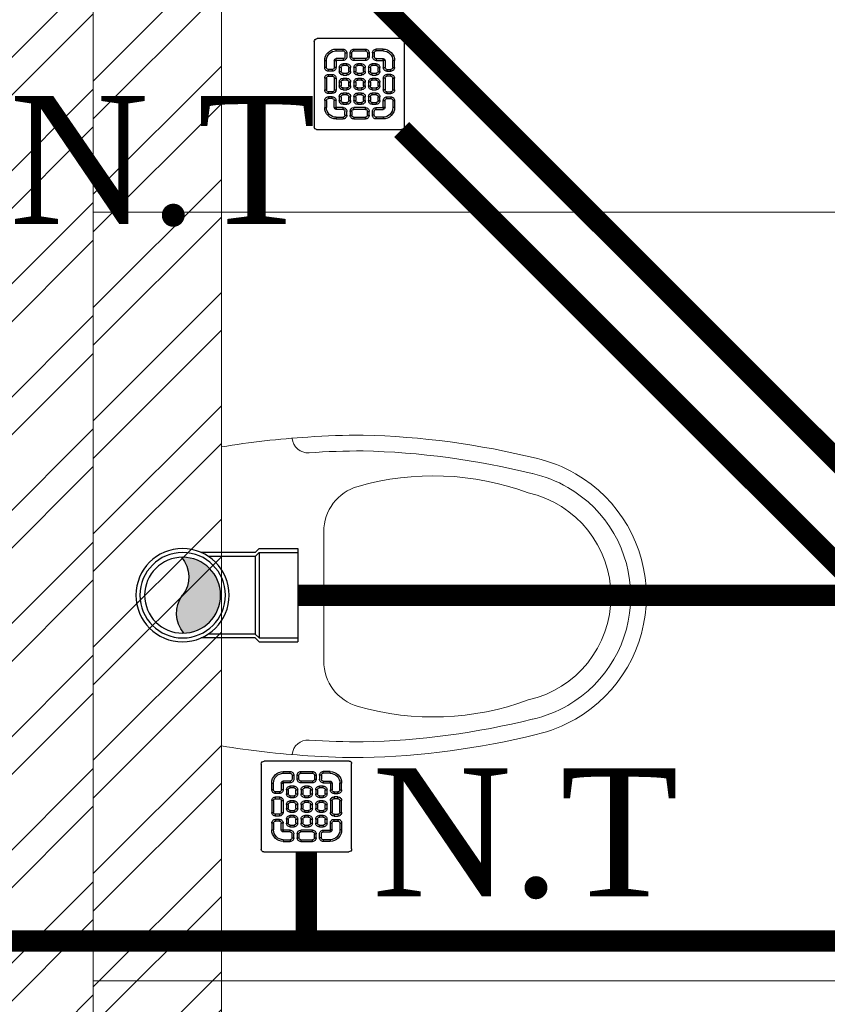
# Model space of a CAD drawing. Header units: inches. Extents: x 105152 to 158499, y 12149 to 30915.
# Tile 55 of 256: x 123990 to 124028, y 21412 to 21459. Entities that reach past the tile are written whole.
import ezdxf

# ---------------------------------------------------------------- set-up
doc = ezdxf.new("R2010")
doc.units = ezdxf.units.IN
doc.header["$MEASUREMENT"] = 0
for name, color, linetype, lineweight in [('AR - PLAN', 251, 'Continuous', 5), ('DRAINAGE ', 7, 'Continuous', 9), ('PD_BRICK WALL_115', 134, 'Continuous', 30), ('PD_FIXTURE', 21, 'Continuous', 25), ('PD_HATCH', 45, 'Continuous', 9), ('PP- 75DIA Soil Waste Sewer pipe', 90, 'Continuous', 9), ('PP-Soil Pipe', 1, 'Continuous', 25), ('PP-SWP', 1, 'Continuous', 25), ('PP-TEXT', 7, 'Continuous', 40), ('PP-WWP', 3, 'Continuous', 25)]:
    doc.layers.add(name, color=color, linetype=linetype, lineweight=lineweight)
doc.styles.add('Arial', font='GOTHIC.TTF')

# ---------------------------------------------------------------- blocks, each defined once
blk = doc.blocks.new('A$C24556D30')
at = {"color": 251, "lineweight": 5}
for p, q in [((170.0000553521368, 400.0000540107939), (170.0000553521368, 20.00005401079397)), ((300.0000553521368, 210.000054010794), (300.0000553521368, 292.2294342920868)), ((300.0000553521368, 210.000054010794), (300.0000553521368, 127.7706737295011))]:
    blk.add_line(p, q, dxfattribs=at)
for points in [[(569.74867281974, 385.5564478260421, 0.0549045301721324), (350.0000553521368, 415.000054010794, 0.0549045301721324)], [(279.8877858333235, 412.5391608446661, 0.027530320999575), (170.0000553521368, 400.0000540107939, 0.027530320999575)], [(564.9384326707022, 366.1435245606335, 0.0549045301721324), (349.5301892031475, 395.0055741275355, 0.0549045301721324)], [(300.0000553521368, 210.000054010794), (300.0000553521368, 290.000054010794, 0.7043924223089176)], [(300.0000553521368, 210.000054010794), (300.0000553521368, 130.0000540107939, -0.7043924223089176)], [(564.9384326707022, 53.85658346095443, -0.0549045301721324), (349.5301892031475, 24.99453389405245, -0.0549045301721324)], [(569.74867281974, 34.44366019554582, -0.0549045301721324), (350.0000553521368, 5.000054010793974, -0.0549045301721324)], [(170.0000553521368, 20.00005401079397, 0.0275303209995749), (279.8877858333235, 7.460947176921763, 0.0275303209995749)]]:
    blk.add_lwpolyline(points, format="xyb", dxfattribs=at)
for centre, radius, start, end in [((350.0000553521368, -584.9999459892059), 1000, 90, 94.02043563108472), ((279.9358992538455, 412.5424842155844), 20, 184.5904764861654, 273.8822723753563), ((350.0000553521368, -584.9999459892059), 980, 90, 94.02043563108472), ((530.0000553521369, 210.000054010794), 180, 59.99999999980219, 77.24246783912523), ((439.0485481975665, 15.1852102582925), 348.1009654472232, 69.7009941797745, 105.9249351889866), ((530.0000553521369, 210.000054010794), 160, 59.99999999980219, 77.24246783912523), ((530.0000553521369, 210.000054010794), 180, 0, 59.99999999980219), ((360.0000553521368, 292.2294342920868), 60, 105.9249351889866, 180), ((530.0000553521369, 210.000054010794), 135, 0, 77.24246783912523), ((530.0000553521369, 210.000054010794), 160, 0, 59.99999999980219), ((530.0000553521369, 210.000054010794), 135, 282.7575321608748, 0), ((530.0000553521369, 210.000054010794), 160, 300.0000000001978, 0), ((530.0000553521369, 210.000054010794), 180, 300.0000000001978, 0), ((360.0000553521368, 127.7706737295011), 60, 180, 254.0750648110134), ((439.0485481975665, 404.8148977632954), 348.1009654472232, 254.0750648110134, 290.2990058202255), ((530.0000553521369, 210.000054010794), 160, 282.7575321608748, 300.0000000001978), ((530.0000553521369, 210.000054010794), 180, 282.7575321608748, 300.0000000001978), ((279.9358992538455, 7.457623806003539), 20, 86.1177276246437, 175.4095235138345), ((350.0000553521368, 1005.000054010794), 980, 265.9795643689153, 270), ((350.0000553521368, 1005.000054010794), 1000, 265.9795643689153, 270)]:
    blk.add_arc(centre, radius, start, end, dxfattribs=at)
blk = doc.blocks.new('FIRST FLOOR PLAN 0')
at = {"layer": 'PD_HATCH', "lineweight": 5}
h = blk.add_hatch(dxfattribs=at)
h.set_pattern_fill('ANSI32', color=251, scale=10)
h.set_pattern_definition([(45, (-550.7705653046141, -242.3817885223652), (-2.651650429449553, 2.651650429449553), []), (45, (-549.0027983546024, -242.3817885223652), (-2.651650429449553, 2.651650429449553), [])])
h.paths.add_polyline_path([(-539.9997091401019, -240.2998080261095), (-583.2497091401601, -240.2998080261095), (-583.2497091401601, -244.7998080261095), (-539.9997091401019, -244.7998080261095)])
h.paths.add_polyline_path([(-625.2497091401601, -240.2998080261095), (-668.4997091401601, -240.2998080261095), (-668.4997091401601, -244.7998080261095), (-625.2497091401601, -244.7998080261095)], flags=17)
h.paths.add_polyline_path([(-539.9997091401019, -323.4998080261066), (-539.9997091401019, -327.9998080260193), (-377.9997091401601, -327.9998080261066), (-377.9997091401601, -323.4998080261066), (-530.9997091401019, -323.4998080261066), (-530.9997091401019, -233.9998080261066), (-470.9997091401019, -233.9998080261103), (-470.9997091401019, -257.9998080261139), (-466.4997091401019, -257.9998080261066), (-466.4997091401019, -233.9998080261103), (-386.9997091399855, -233.9998080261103), (-386.9997091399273, -261.9998080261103), (-382.4997091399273, -261.9998080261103), (-382.4997091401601, -102.9998080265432), (-377.9997091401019, -102.9998080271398), (-377.9997091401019, -98.49980802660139), (-386.9997091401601, -98.49980802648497), (-386.9997091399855, -224.9998080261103), (-530.9997091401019, -224.9998080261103), (-530.9997091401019, -8.9998324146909), (-539.9997091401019, -8.9998324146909)])
h.paths.add_polyline_path([(-595.4997039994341, -332.9374820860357), (-590.9997039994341, -332.9374820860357), (-590.9997039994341, -327.9998080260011), (-581.9997091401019, -327.9998080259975), (-581.9997091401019, -323.4998080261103), (-668.4997091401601, -323.4998080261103), (-668.4997091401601, -167.9998080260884), (-745.4997091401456, -167.9998080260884), (-745.4997091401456, -172.4998080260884), (-672.9997091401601, -172.4998080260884), (-672.9997091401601, -323.4998080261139), (-728.9997091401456, -323.4998080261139), (-728.9997091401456, -327.9998080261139), (-595.4997039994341, -327.9998080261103)])
h = blk.add_hatch(dxfattribs=at)
h.set_pattern_fill('ANSI32', color=251, scale=10)
h.set_pattern_definition([(45, (26013.46920260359, 17879.3870099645), (-2.651650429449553, 2.651650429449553), []), (45, (26015.2369695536, 17879.3870099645), (-2.651650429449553, 2.651650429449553), [])])
h.paths.add_polyline_path([(-524.9997091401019, -8.999808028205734), (-530.9997091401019, -8.999808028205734), (-530.9997091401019, -44.99980802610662), (-524.9997091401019, -44.99980802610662)])
h.paths.add_polyline_path([(-524.9997091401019, -44.99980802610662), (-530.9997091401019, -44.99980802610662), (-530.9997091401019, -80.99980802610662), (-524.9997091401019, -80.99980802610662)])
h.paths.add_polyline_path([(-530.9997091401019, -80.99980802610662), (-530.9997091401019, -116.9998080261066), (-524.9997091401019, -116.9998080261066), (-524.9997091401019, -80.99980802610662)])
h.paths.add_polyline_path([(-524.9997091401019, -116.9998080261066), (-530.9997091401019, -116.9998080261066), (-530.9997091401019, -152.9998080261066), (-524.9997091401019, -152.9998080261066)])
h.paths.add_polyline_path([(-524.9997091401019, -152.9998080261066), (-530.9997091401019, -152.9998080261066), (-530.9997091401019, -188.9998080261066), (-524.9997091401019, -188.9998080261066)])
h.paths.add_polyline_path([(-524.9997091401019, -188.9998080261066), (-530.9997091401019, -188.9998080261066), (-530.9997091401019, -224.9998080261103), (-524.9997091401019, -224.9998080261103)])
h.paths.add_polyline_path([(-245.9997091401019, -8.99980802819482), (-254.9997091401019, -8.99980802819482), (-254.9997091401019, -98.49980802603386), (-259.4997091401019, -98.49980802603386), (-259.4997091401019, -102.9998080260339), (-254.9997091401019, -102.9998080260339), (-254.9997091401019, -112.9998080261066), (-245.9997091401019, -112.999808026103)])
h.paths.add_polyline_path([(-326.9997091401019, -8.999808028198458), (-331.4997091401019, -8.999808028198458), (-331.4997091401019, -98.49980802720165), (-335.9997091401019, -98.49980802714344), (-335.9997091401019, -102.9998080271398), (-301.4997091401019, -102.9998080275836), (-301.4997091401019, -98.49980802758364), (-326.9997091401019, -98.49980802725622)])
h.paths.add_polyline_path([(-331.4997091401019, -26.99980802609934), (-334.4997091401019, -26.99980802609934), (-334.4997091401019, -31.49980802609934), (-331.4997091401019, -31.49980802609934)], flags=17)
h.paths.add_polyline_path([(-358.4997091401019, -26.99980802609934), (-361.4997091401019, -26.99980802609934), (-361.4997091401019, -17.99980802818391), (-365.9997091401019, -17.99980802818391), (-365.9997091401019, -26.99980802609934), (-376.4997091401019, -26.99980802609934), (-376.4997091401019, -31.49980802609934), (-358.4997091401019, -31.49980802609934)])
h.paths.add_polyline_path([(-412.4997091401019, -8.999808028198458), (-416.9997091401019, -8.999808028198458), (-416.9997091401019, -24.99980802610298), (-416.9997091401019, -31.49980802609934), (-412.4997091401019, -31.49980802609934), (-412.4997091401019, -26.99980802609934)])
h.paths.add_polyline_path([(-121.4997091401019, -8.99980802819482), (-125.9997091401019, -8.99980802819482), (-125.9997091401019, -26.99980802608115), (-121.4997091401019, -26.99980802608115)])
at = {"layer": 'PD_BRICK WALL_115', "color": 251, "lineweight": 5}
blk.add_line((-524.9997091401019, -224.9998080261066), (-524.9997091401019, -8.999808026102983), dxfattribs=at)
blk.add_lwpolyline([(-377.9997091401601, -323.4998080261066), (-530.9997091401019, -323.4998080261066), (-530.9997091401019, -233.9998080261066), (-470.9997091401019, -233.9998080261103), (-470.9997091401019, -257.9998080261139), (-466.4997091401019, -257.9998080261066), (-466.4997091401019, -233.9998080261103), (-386.9997091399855, -233.9998080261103), (-386.9997091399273, -261.9998080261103), (-382.4997091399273, -261.9998080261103), (-382.4997091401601, -102.9998080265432), (-377.9997091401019, -102.9998080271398), (-377.9997091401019, -98.49980802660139), (-386.9997091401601, -98.49980802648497), (-386.9997091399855, -224.9998080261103), (-530.9997091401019, -224.9998080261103), (-530.9997091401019, -8.9998324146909), (-539.9997091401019, -8.9998324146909), (-539.9997091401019, -323.4998080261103), (-539.9997091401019, -323.4998080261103)], dxfattribs=at)
at = {"layer": 'PD_FIXTURE', "color": 251, "lineweight": 5, "ltscale": 12}
for p, q in [((-470.9997091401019, -152.9998080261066), (-530.9997091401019, -152.9998080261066)), ((-470.9997091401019, -188.9998080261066), (-530.9997091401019, -188.9998080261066))]:
    blk.add_line(p, q, dxfattribs=at)
at = {"layer": 'PD_FIXTURE', "color": 251, "ltscale": 12, "xscale": -0.03684210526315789, "yscale": 0.03684210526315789, "zscale": 0.03684210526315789, "rotation": 180}
blk.add_blockref('A$C24556D30', (-531.2628690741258, -163.2629639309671), dxfattribs=at)
blk = doc.blocks.new('PP-WC CONNECTOR BEND')
at = {"lineweight": 30}
h = blk.add_hatch(color=256, dxfattribs=at)
edge = h.paths.add_edge_path()
edge.add_ellipse((-79.84568734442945, 16.06918967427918), major_axis=(19.39290396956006, 18.32186724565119), ratio=1, start_angle=96.33861705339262, end_angle=173.6613829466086, ccw=False)
edge.add_ellipse((-101.1428493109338, 0.0003864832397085), major_axis=(22.89194586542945, -24.23013451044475), ratio=0.9999999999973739, start_angle=-45.00000000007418, end_angle=134.9999999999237, ccw=False)
edge.add_ellipse((-122.4400112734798, -16.0684167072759), major_axis=(18.3218672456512, -19.39290396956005), ratio=1, start_angle=6.33861705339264, end_angle=83.66138294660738)
at = {"linetype": 'Continuous'}
for p, q in [((-37.50000000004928, 37.49999999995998), (-84.90057435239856, 37.49999999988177)), ((-34.09090909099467, 40.90909090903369), (-37.50000000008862, 37.49999999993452)), ((-34.09090909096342, 40.90909090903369), (-5.70708e-11, 40.90909090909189)), ((5.72413e-11, -40.90909090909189), (-5.70708e-11, 40.90909090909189)), ((-37.49999999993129, -37.50000000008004), (-84.90057435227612, -37.50000000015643)), ((-34.09090909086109, -40.90909090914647), (-37.4999999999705, -37.50000000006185)), ((-34.09090909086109, -40.90909090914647), (5.72413e-11, -40.90909090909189))]:
    blk.add_line(p, q, dxfattribs=at)
at = {"linetype": 'Continuous', "ltscale": 0.005}
for p, q in [((-34.09090909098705, 37.49999999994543), (-37.50000000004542, 34.09090909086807)), ((-34.09090909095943, 37.49999999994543), (-6.89511e-11, 37.5)), ((-34.09090909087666, -37.50000000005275), (-34.09090909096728, 37.49999999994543)), ((-37.50000000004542, 34.09090909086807), (-78.63664915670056, 34.09090909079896)), ((-37.49999999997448, -34.09090909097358), (-37.50000000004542, 34.09090909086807)), ((-37.49999999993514, -34.09090909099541), (-78.63664915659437, -34.09090909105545)), ((-34.09090909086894, -37.50000000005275), (-37.49999999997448, -34.09090909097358)), ((-34.09090909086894, -37.50000000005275), (4.14389e-11, -37.5))]:
    blk.add_line(p, q, dxfattribs=at)
at = {"linetype": 'Continuous'}
blk.add_circle((-101.2499999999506, -1.69166e-10), 40.90909090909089, dxfattribs=at)
at = {"lineweight": 30}
for radius in [37.50049768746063, 33.33377572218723]:
    blk.add_circle((-101.1428493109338, 0.0003864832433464), radius, dxfattribs=at)
for centre, start, end in [((-79.84568734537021, 16.06918967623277), 139.7119494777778, 217.0347153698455), ((-122.4400112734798, -16.0684167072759), 319.7119494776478, 37.03471536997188)]:
    blk.add_arc(centre, 26.67912186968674, start, end, dxfattribs=at)
blk = doc.blocks.new('PP-GRATING')
at = {"linetype": 'Continuous'}
for p, q in [((-53.13747282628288, -49.44342391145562), (-53.13747282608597, 49.44342391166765)), ((-49.72758152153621, 52.85331521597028), (49.72758152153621, 52.85331521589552)), ((52.56915760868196, 50.01173912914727), (52.5691576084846, -48.87510869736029)), ((-27.56328804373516, 40.69137005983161), (-27.56328804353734, 38.6454352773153)), ((-19.60687500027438, 40.69137005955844), (-27.56328705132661, 40.69137005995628)), ((-19.60687500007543, 38.6454352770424), (-27.56328705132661, 38.6454352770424)), ((-19.60687500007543, 38.6454352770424), (-19.60687500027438, 40.69137005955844)), ((-17.3336141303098, 31.82565266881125), (-17.33361413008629, 36.37217436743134)), ((-15.28767934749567, 36.37217433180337), (-17.3336141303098, 36.37217433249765)), ((-15.2876793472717, 31.82565266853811), (-15.28767934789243, 36.37217436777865)), ((-11.42313586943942, 36.37217242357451), (-11.42313586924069, 31.8256507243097)), ((-9.377201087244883, 36.37217242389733), (-11.42313586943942, 36.37217242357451)), ((-9.377201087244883, 36.37217242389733), (-9.377201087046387, 31.82565072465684)), ((-7.103939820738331, 38.64543329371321), (-7.103939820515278, 40.69136807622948)), ((-7.103940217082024, 40.6913679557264), (6.535625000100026, 40.6913679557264)), ((-7.103940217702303, 38.64543317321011), (6.535625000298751, 38.64543317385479)), ((6.535625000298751, 40.6913680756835), (6.535625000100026, 38.64543329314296)), ((8.808885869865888, 31.82565068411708), (8.808885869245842, 36.37217230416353)), ((10.85482065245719, 36.37217219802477), (8.808885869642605, 36.37217219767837)), ((10.85482065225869, 31.82565068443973), (10.85482065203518, 36.37217230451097)), ((14.71936413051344, 31.82565266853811), (14.71936413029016, 36.37217436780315)), ((14.71936413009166, 36.3721743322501), (16.76529891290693, 36.37217433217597)), ((16.76529891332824, 31.82565266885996), (16.76529891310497, 36.37217436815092)), ((19.03855978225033, 40.69137005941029), (26.99497183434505, 40.69137005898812)), ((19.03855978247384, 38.64543527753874), (19.03855978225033, 40.69137005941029)), ((19.03855978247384, 38.64543527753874), (26.99497183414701, 38.64543527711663)), ((26.99497282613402, 40.69137005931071), (26.99497282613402, 38.64543527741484)), ((-38.92959239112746, 27.27913092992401), (-40.9755271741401, 27.27913092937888)), ((-40.9755271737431, 27.27913152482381), (-40.9755271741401, 19.32271800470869)), ((-38.92959239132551, 27.2791315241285), (-38.92959239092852, 19.32271800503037)), ((-29.83654891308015, 19.32271788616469), (-29.83654891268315, 27.27913104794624)), ((-27.79061413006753, 27.27913104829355), (-29.83654891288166, 27.27913092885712)), ((-27.79061413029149, 19.32271788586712), (-27.79061413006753, 27.27913104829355)), ((-27.56328804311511, 29.55239179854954), (-27.56328804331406, 27.5064570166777)), ((-27.56328804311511, 29.55239179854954), (-19.60687539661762, 29.55239179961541)), ((-27.56328804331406, 27.5064570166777), (-19.60687539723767, 27.50645701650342)), ((-19.60687539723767, 27.50645701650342), (-19.60687539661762, 29.55239179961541)), ((-19.60687500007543, 23.64191361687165), (-15.06035345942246, 23.64191361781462)), ((-19.60687499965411, 21.59597883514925), (-19.60687500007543, 23.64191361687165)), ((-17.3336141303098, 31.82565266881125), (-15.2876793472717, 31.82565266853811)), ((-15.06035345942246, 23.64191361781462), (-15.06035345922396, 21.59597883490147)), ((-11.42313586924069, 31.82565076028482), (-9.377201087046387, 31.82565072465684)), ((-7.103940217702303, 29.55238981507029), (6.535625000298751, 29.55238981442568)), ((-7.103940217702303, 29.55238981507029), (-7.103940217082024, 27.50645503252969)), ((-7.103940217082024, 27.50645503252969), (6.535625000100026, 27.50645503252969)), ((-2.557418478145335, 23.64191353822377), (1.98910306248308, 23.64191353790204)), ((-2.55741847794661, 21.59597875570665), (-2.557418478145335, 23.64191353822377)), ((1.98910306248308, 23.64191353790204), (1.989103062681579, 21.59597875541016)), ((6.535625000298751, 29.55238981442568), (6.535625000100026, 27.50645503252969)), ((8.808885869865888, 31.82565068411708), (10.85482065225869, 31.82565068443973)), ((14.49203804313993, 23.64191353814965), (19.03855958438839, 23.64191353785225)), ((14.49203804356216, 21.59597875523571), (14.49203804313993, 23.64191353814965)), ((16.76529891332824, 31.82565266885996), (14.71936413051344, 31.82565266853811)), ((26.99497282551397, 29.55239179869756), (19.03856017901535, 29.55239179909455)), ((19.03856017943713, 27.50645701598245), (19.03856017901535, 29.55239179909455)), ((26.99497282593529, 27.50645701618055), (19.03856017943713, 27.50645701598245)), ((19.03855958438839, 23.64191353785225), (19.03855958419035, 21.59597875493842)), ((26.99497282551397, 29.55239179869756), (26.99497282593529, 27.50645701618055)), ((27.22229891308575, 19.32271788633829), (27.22229891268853, 27.27913104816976)), ((27.22229891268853, 27.27913104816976), (29.26823369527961, 27.27913092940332)), ((29.26823369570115, 19.32271788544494), (29.2682336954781, 27.27913104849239)), ((38.36127717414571, 27.2791315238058), (38.36127717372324, 19.3227180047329)), ((38.36127717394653, 27.27913092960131), (40.40721195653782, 27.27913092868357)), ((40.40721195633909, 27.2791315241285), (40.40721195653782, 19.32271800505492)), ((-38.92959239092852, 19.32271800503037), (-40.97552717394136, 19.32271811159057)), ((-36.65633152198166, 17.04945701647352), (-32.10981017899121, 17.0494570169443)), ((-36.65633152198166, 17.04945701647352), (-36.65633152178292, 15.00352223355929)), ((-36.65633152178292, 15.00352223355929), (-32.10981017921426, 15.00352223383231)), ((-29.83654891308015, 19.32271788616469), (-27.79061413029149, 19.32271788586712)), ((-23.92607065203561, 14.77619622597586), (-23.92607065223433, 19.32271792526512)), ((-21.88013586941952, 19.32271792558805), (-23.92607065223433, 19.32271792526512)), ((-21.88013586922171, 14.77619622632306), (-23.92607065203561, 14.77619622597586)), ((-21.88013586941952, 14.77619626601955), (-21.88013586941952, 19.32271788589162)), ((-19.60687480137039, 21.59597875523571), (-15.0603532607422, 21.59597875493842)), ((-15.06035365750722, 12.50293527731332), (-19.60687499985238, 12.50293527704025)), ((-19.60687460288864, 12.50293535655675), (-19.60687460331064, 10.45700057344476)), ((-15.06035326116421, 12.50293535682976), (-15.0603532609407, 10.45700057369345)), ((-12.78709239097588, 19.32271784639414), (-12.78709239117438, 14.77619614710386)), ((-10.74115760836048, 19.32271796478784), (-12.78709239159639, 19.32271796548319)), ((-12.78709239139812, 14.7761963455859), (-10.74115760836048, 14.77619634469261)), ((-10.74115760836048, 19.32271796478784), (-10.74115760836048, 14.77619634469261)), ((-6.876614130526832, 14.7761961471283), (-6.876614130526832, 19.32271784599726)), ((-4.830679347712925, 19.3227178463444), (-6.876614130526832, 19.32271784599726)), ((-4.830679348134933, 14.77619614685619), (-6.876614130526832, 14.7761961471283)), ((-4.830679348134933, 14.77619614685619), (-4.830679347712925, 19.3227178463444)), ((-2.55741847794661, 21.59597875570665), (1.989103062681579, 21.59597875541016)), ((1.98910326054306, 12.50293527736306), (-2.557418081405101, 12.50293527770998)), ((-2.557418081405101, 12.50293527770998), (-2.557418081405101, 10.45700049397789)), ((1.98910326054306, 12.50293527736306), (1.989103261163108, 10.45700049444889)), ((4.262364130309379, 19.32271788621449), (4.262364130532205, 14.77619626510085)), ((6.308298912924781, 19.32271788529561), (4.262364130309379, 19.32271788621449)), ((4.262364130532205, 14.77619626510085), (6.308298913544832, 14.77619626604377)), ((6.308298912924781, 19.32271788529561), (6.308298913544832, 14.77619626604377)), ((10.17284239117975, 14.77619614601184), (10.1728423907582, 19.32271784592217)), ((12.21877717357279, 19.32271784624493), (10.1728423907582, 19.32271784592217)), ((12.21877717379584, 14.77619614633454), (10.17284239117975, 14.77619614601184)), ((12.21877717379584, 14.77619614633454), (12.21877717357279, 19.32271784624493)), ((14.49203804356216, 21.59597875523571), (19.03855958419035, 21.59597875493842)), ((19.03855978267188, 12.50293527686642), (14.49203844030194, 12.50293527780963)), ((14.49203844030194, 12.50293527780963), (14.49203843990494, 10.45700049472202)), ((19.03855978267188, 12.50293527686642), (19.03855978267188, 10.45700049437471)), ((21.31182065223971, 19.32271788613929), (21.31182065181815, 14.77619626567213)), ((23.35775543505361, 19.32271788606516), (21.31182065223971, 19.32271788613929)), ((21.31182065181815, 14.77619626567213), (23.35775543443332, 14.776196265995)), ((23.35775543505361, 19.32271788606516), (23.35775543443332, 14.776196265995)), ((29.26823369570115, 19.32271788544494), (27.22229891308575, 19.32271788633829)), ((36.08801630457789, 17.04945701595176), (31.54149496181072, 17.04945701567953)), ((36.08801630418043, 15.00352223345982), (31.54149496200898, 15.00352223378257)), ((36.08801630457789, 17.04945701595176), (36.08801630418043, 15.00352223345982)), ((38.36127717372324, 19.3227180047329), (40.40721195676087, 19.32271811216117)), ((-40.97552717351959, 6.819783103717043), (-40.97552717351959, -6.819781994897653)), ((-38.92959239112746, 6.819783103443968), (-40.97552717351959, 6.819783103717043)), ((-38.92959239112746, 6.819783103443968), (-38.92959239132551, -6.819781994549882)), ((-32.10980978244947, 11.1389787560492), (-36.65633132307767, 11.1389787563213)), ((-36.65633132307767, 11.1389787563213), (-36.65633132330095, 9.093043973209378)), ((-32.10980978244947, 9.093043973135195), (-36.65633132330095, 9.093043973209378)), ((-32.10980978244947, 9.093043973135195), (-32.10980978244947, 11.1389787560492)), ((-29.83654891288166, -6.819782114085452), (-29.83654891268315, 6.819783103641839)), ((-29.83654891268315, 6.819783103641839), (-27.79061413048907, 6.819783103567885)), ((-27.79061413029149, -6.819782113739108), (-27.79061413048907, 6.819783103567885)), ((-23.92607065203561, -2.27326066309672), (-23.92607065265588, 2.273261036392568)), ((-21.8801358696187, 2.273261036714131), (-23.92607065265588, 2.273261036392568)), ((-21.8801358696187, -2.273260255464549), (-21.8801358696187, 2.273261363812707)), ((-15.0603532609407, 10.45700057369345), (-19.60687460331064, 10.45700057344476)), ((-19.60687499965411, 6.592456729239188), (-15.06035345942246, 6.592456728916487)), ((-19.60687499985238, 4.546521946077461), (-19.60687499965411, 6.592456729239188)), ((-19.60687480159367, 4.546522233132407), (-15.0603532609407, 4.546522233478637)), ((-15.06035345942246, 6.592456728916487), (-15.06035345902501, 4.546521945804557)), ((-12.78709239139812, 2.273261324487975), (-12.78709239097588, -2.273260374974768)), ((-10.74115760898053, 2.27326107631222), (-12.78709239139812, 2.273261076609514)), ((-10.74115760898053, 2.27326107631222), (-10.74115760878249, -2.273260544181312)), ((-6.876614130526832, -2.273260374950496), (-6.876614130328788, 2.273261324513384)), ((-4.830679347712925, 2.273261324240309), (-6.876614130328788, 2.273261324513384)), ((-4.830679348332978, -2.273260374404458), (-4.830679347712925, 2.273261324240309)), ((1.989103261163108, 10.45700049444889), (-2.557418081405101, 10.45700049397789)), ((-2.557418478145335, 6.592457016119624), (1.98910306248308, 6.592457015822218)), ((-2.557418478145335, 4.546522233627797), (-2.557418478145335, 6.592457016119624)), ((-2.557418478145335, 4.546522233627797), (1.98910306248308, 4.546522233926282)), ((1.98910306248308, 6.592457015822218), (1.98910306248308, 4.546522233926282)), ((4.262364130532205, 2.273261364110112), (4.262364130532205, -2.273260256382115)), ((6.308298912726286, 2.273261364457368), (4.262364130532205, 2.273261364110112)), ((6.308298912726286, 2.273261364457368), (6.308298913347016, -2.273260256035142)), ((10.17284239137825, -2.273260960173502), (10.17284239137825, 2.273260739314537)), ((12.21877717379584, 2.273260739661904), (10.17284239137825, 2.273260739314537)), ((12.21877717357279, -2.273260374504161), (12.21877717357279, 2.273261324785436)), ((19.03855978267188, 10.45700049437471), (14.49203843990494, 10.45700049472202)), ((14.49203804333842, 6.592456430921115), (19.0385595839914, 6.59245643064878)), ((14.49203804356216, 4.546521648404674), (14.49203804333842, 6.592456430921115)), ((14.49203804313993, 4.546522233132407), (19.03855958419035, 4.546522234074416)), ((19.0385595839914, 6.59245643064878), (19.03855958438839, 4.546521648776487)), ((21.31182065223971, 2.273261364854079), (21.31182065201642, -2.273260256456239)), ((23.35775543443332, 2.273260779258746), (21.3118206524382, 2.27326077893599)), ((23.35775543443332, 2.273260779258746), (23.35775543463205, -2.273260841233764)), ((27.22229891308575, -6.819782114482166), (27.22229891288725, 6.819783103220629)), ((29.26823369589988, 6.819783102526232), (27.22229891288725, 6.819783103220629)), ((29.2682336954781, -6.819782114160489), (29.26823369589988, 6.819783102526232)), ((31.5414945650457, 11.13897875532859), (36.0880161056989, 11.13897875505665)), ((31.5414945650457, 9.09304397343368), (31.5414945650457, 11.13897875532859)), ((31.5414945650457, 9.09304397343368), (36.08801610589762, 9.093043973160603)), ((36.0880161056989, 11.13897875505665), (36.08801610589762, 9.093043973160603)), ((38.36127717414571, 6.819783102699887), (38.36127717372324, -6.819781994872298)), ((38.36127717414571, 6.819783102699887), (40.40721195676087, 6.819783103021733)), ((40.40721195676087, 6.819783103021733), (40.40721195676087, -6.819781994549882)), ((-40.9755271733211, -6.819781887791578), (-38.92959239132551, -6.819781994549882)), ((-36.65633152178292, -9.093042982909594), (-32.10981017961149, -9.093042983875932)), ((-36.65633152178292, -9.093042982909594), (-36.65633152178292, -11.13897776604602)), ((-36.65633152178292, -11.13897776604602), (-32.10981017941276, -11.13897776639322)), ((-32.10981017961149, -9.093042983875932), (-32.10981053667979, -11.13897776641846)), ((-29.83654891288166, -6.819782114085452), (-27.79061413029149, -6.819782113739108)), ((-21.8801358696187, -2.273260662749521), (-23.92607065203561, -2.27326066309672)), ((-19.60687500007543, -10.45699942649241), (-15.06035345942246, -10.456999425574)), ((-19.60687499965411, -12.50293420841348), (-19.60687500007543, -10.45699942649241)), ((-15.06035365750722, -4.546521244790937), (-19.60687499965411, -4.546521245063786)), ((-19.60687460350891, -4.546521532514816), (-19.60687460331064, -6.592456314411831)), ((-15.06035326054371, -6.592456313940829), (-19.60687460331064, -6.592456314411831)), ((-15.0603532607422, -4.546521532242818), (-15.06035326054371, -6.592456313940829)), ((-15.06035345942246, -10.456999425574), (-15.06035345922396, -12.5029342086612)), ((-12.78709239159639, -2.27326054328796), (-10.74115760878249, -2.273260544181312)), ((-4.830679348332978, -2.273260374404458), (-6.876614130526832, -2.273260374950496)), ((1.98910326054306, -4.546521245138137), (-2.557418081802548, -4.546521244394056)), ((-2.557418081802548, -4.546521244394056), (-2.557418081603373, -6.59245602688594)), ((1.989103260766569, -6.592456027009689), (-2.557418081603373, -6.59245602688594)), ((-2.557418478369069, -10.45699950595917), (1.98910306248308, -10.45699950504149)), ((-2.557418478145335, -12.50293428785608), (-2.557418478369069, -10.45699950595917)), ((1.98910326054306, -4.546521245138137), (1.989103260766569, -6.592456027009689)), ((1.98910306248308, -10.45699950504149), (1.98910306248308, -12.5029342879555)), ((4.262364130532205, -2.273260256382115), (6.308298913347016, -2.273260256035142)), ((12.21877717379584, -2.273260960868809), (10.17284239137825, -2.273260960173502)), ((19.03855978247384, -4.54652124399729), (14.4920384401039, -4.546521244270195)), ((14.49203843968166, -4.546521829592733), (14.4920384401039, -6.592456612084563)), ((19.03855978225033, -6.592456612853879), (14.4920384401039, -6.592456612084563)), ((14.49203804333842, -10.45699950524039), (19.03855958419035, -10.4569995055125)), ((14.49203804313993, -12.50293428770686), (14.49203804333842, -10.45699950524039)), ((19.03855978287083, -4.546521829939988), (19.03855978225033, -6.592456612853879)), ((19.03855958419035, -10.4569995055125), (19.03855958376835, -12.50293428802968)), ((21.31182065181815, -2.273260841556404), (23.35775543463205, -2.273260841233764)), ((29.2682336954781, -6.819782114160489), (27.22229891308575, -6.819782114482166)), ((36.0880163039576, -9.09304298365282), (31.54149496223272, -9.093042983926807)), ((31.54149496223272, -9.093042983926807), (31.54149531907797, -11.13897776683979)), ((36.08801630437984, -11.13897776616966), (31.54149496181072, -11.13897776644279)), ((36.0880163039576, -9.09304298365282), (36.08801630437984, -11.13897776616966)), ((40.40721195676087, -6.819781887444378), (38.36127717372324, -6.819781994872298)), ((-40.9755271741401, -27.27913193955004), (-40.9755271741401, -19.32271842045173)), ((-38.92959239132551, -19.32271842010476), (-40.97552717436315, -19.32271852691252)), ((-38.92959239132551, -27.27913193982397), (-38.92959239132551, -19.32271842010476)), ((-36.65633152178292, -17.04945743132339), (-36.65633152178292, -15.00352264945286)), ((-36.65633152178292, -15.00352264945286), (-32.10981017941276, -15.00352264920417)), ((-36.65633152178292, -17.04945743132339), (-32.10981017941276, -17.04945743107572)), ((-29.83654891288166, -19.32271830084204), (-27.79061413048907, -19.32271830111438)), ((-29.83654891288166, -19.32271830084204), (-29.83654891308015, -27.27913146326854)), ((-27.79061413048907, -19.32271830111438), (-27.79061413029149, -27.27913146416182)), ((-23.92607065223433, -19.32271681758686), (-23.92607065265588, -14.77619511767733)), ((-21.8801358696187, -14.77619511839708), (-23.92607065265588, -14.77619511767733)), ((-21.88013586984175, -19.32271681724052), (-23.92607065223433, -19.32271681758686)), ((-21.8801358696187, -19.32271677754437), (-21.88013586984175, -14.77619515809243)), ((-15.0603532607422, -21.59597776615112), (-19.60687500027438, -21.59597776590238)), ((-19.6068748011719, -12.50293428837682), (-15.0603532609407, -12.50293428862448)), ((-19.60687460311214, -21.59597768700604), (-19.60687460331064, -23.6419124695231)), ((-15.0603532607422, -21.59597768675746), (-15.06035326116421, -23.64191246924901)), ((-12.78709239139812, -14.77619519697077), (-12.78709239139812, -19.32271689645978)), ((-10.74115760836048, -14.77619507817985), (-12.78709239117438, -14.77619507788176)), ((-12.78709239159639, -19.32271669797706), (-10.74115760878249, -19.32271669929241)), ((-10.74115760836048, -14.77619507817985), (-10.74115760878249, -19.32271669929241)), ((-6.876614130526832, -19.32271689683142), (-6.876614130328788, -14.77619519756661)), ((-4.830679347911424, -14.77619519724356), (-6.876614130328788, -14.77619519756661)), ((-4.830679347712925, -19.32271689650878), (-6.876614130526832, -19.32271689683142)), ((-4.830679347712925, -19.32271689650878), (-4.830679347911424, -14.77619519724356)), ((-2.557418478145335, -12.50293428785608), (1.98910306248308, -12.5029342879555)), ((1.989103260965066, -21.59597776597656), (-2.557418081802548, -21.59597776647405)), ((-2.557418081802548, -21.59597776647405), (-2.557418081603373, -23.64191254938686)), ((1.989103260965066, -21.59597776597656), (1.989103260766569, -23.64191254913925)), ((4.262364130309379, -14.77619515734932), (4.262364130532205, -19.32271677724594)), ((6.308298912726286, -14.77619515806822), (4.262364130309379, -14.77619515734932)), ((4.262364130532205, -19.32271677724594), (6.308298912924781, -19.32271677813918)), ((6.308298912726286, -14.77619515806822), (6.308298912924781, -19.32271677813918)), ((10.1728423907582, -19.32271689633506), (10.17284239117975, -14.77619519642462)), ((12.21877717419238, -14.77619519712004), (10.17284239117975, -14.77619519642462)), ((12.21877717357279, -19.32271689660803), (10.1728423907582, -19.32271689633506)), ((12.21877717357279, -19.32271689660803), (12.21877717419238, -14.77619519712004)), ((14.49203804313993, -12.50293428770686), (19.03855958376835, -12.50293428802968)), ((19.03855978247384, -21.59597776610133), (14.49203804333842, -21.59597776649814)), ((14.4920384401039, -21.59597776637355), (14.4920384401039, -23.64191254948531)), ((19.03855978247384, -21.59597776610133), (19.03855978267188, -23.64191254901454)), ((21.31182065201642, -14.77619515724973), (21.31182065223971, -19.32271677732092)), ((23.35775543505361, -14.77619515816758), (21.31182065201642, -14.77619515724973)), ((21.31182065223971, -19.32271677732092), (23.35775543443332, -19.32271677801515)), ((23.35775543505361, -14.77619515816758), (23.35775543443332, -19.32271677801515)), ((27.22229891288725, -19.32271830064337), (27.22229891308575, -27.27913146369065)), ((29.26823369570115, -19.32271830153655), (27.22229891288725, -19.32271830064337)), ((29.26823369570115, -19.32271830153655), (29.2682336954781, -27.279131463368)), ((36.0880163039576, -15.00352264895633), (31.54149496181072, -15.00352264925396)), ((36.08801630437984, -17.04945743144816), (31.54149496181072, -17.04945743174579)), ((36.08801630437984, -17.04945743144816), (36.0880163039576, -15.00352264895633)), ((38.36127717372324, -19.32271842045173), (40.40721195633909, -19.32271852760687)), ((38.36127717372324, -27.27913193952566), (38.36127717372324, -19.32271842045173)), ((40.40721195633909, -27.27913193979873), (40.40721195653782, -19.32271842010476)), ((-38.92959239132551, -27.2791313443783), (-40.97552717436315, -27.27913134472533)), ((-27.79061413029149, -27.27913146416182), (-29.83654891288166, -27.27913134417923)), ((-27.56328804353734, -27.50645743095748), (-19.60687539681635, -27.50645743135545)), ((-27.56328804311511, -29.55239221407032), (-27.56328804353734, -27.50645743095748)), ((-27.56328804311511, -29.55239221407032), (-19.60687539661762, -29.5523922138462)), ((-19.60687539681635, -27.50645743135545), (-19.60687539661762, -29.5523922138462)), ((-15.06035326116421, -23.64191246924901), (-19.60687460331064, -23.6419124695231)), ((-17.33361413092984, -31.82565308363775), (-17.33361413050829, -36.37217478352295)), ((-17.33361413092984, -31.82565308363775), (-15.28767934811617, -31.82565308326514)), ((-15.28767934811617, -31.82565308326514), (-15.28767934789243, -36.37217478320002)), ((-11.42313586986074, -36.37217341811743), (-11.42313587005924, -31.82565171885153)), ((-11.42313587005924, -31.82565175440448), (-9.377201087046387, -31.82565171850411)), ((-9.377201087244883, -36.37217341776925), (-9.377201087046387, -31.82565171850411)), ((-7.103940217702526, -27.5064560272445), (6.535624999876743, -27.50645602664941)), ((-7.103940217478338, -29.55239081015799), (-7.103940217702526, -27.5064560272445)), ((-7.103940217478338, -29.55239081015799), (6.535624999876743, -29.5523908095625)), ((1.989103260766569, -23.64191254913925), (-2.557418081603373, -23.64191254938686)), ((6.535624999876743, -29.5523908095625), (6.535624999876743, -27.50645602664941)), ((8.808885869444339, -31.82565168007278), (8.808885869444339, -36.37217329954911)), ((8.808885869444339, -31.82565168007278), (10.85482065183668, -31.82565167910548)), ((10.85482065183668, -31.82565167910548), (10.85482065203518, -36.37217329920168)), ((19.03855978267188, -23.64191254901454), (14.4920384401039, -23.64191254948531)), ((14.71936413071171, -31.82565308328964), (14.71936412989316, -36.37217478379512)), ((16.76529891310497, -31.82565308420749), (14.71936413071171, -31.82565308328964)), ((16.76529891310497, -31.82565308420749), (16.76529891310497, -36.37217478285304)), ((26.99497282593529, -27.50645743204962), (19.03856017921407, -27.50645743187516)), ((19.03856017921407, -27.50645743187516), (19.03856017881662, -29.55239221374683)), ((26.99497282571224, -29.55239221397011), (19.03856017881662, -29.55239221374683)), ((26.99497282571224, -29.55239221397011), (26.99497282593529, -27.50645743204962)), ((27.22229891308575, -27.27913146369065), (29.26823369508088, -27.27913134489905)), ((38.36127717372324, -27.27913134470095), (40.40721195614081, -27.27913134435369)), ((-27.56328804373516, -40.69137047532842), (-27.56328804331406, -38.64543569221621)), ((-19.60687500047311, -38.6454356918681), (-27.56328705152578, -38.64543569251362)), ((-19.60687500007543, -40.69137047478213), (-27.56328705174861, -40.69137047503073)), ((-19.60687500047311, -38.6454356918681), (-19.60687500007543, -40.69137047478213)), ((-15.28767934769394, -36.37217474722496), (-17.33361413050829, -36.37217474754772)), ((-9.377201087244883, -36.37217341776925), (-11.42313586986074, -36.37217341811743)), ((6.535624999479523, -38.64543428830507), (-7.103939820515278, -38.6454342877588)), ((-7.103939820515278, -38.6454342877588), (-7.103939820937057, -40.6913690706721)), ((6.535624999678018, -40.6913690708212), (-7.103939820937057, -40.6913690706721)), ((6.546979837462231, -38.68367258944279), (6.535517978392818, -40.72957526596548)), ((8.83294082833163, -36.42318279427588), (10.87884350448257, -36.4346446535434)), ((14.71936412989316, -36.3721747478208), (16.76529891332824, -36.37217474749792)), ((19.03855978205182, -38.64543569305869), (19.03855978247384, -40.69137047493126)), ((19.03855978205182, -38.64543569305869), (26.99497183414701, -38.64543569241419)), ((19.03855978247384, -40.69137047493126), (26.99497183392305, -40.69137047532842)), ((26.99497282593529, -40.69137047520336), (26.99497282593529, -38.64543569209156)), ((49.15926630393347, -52.28500000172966), (-50.29589673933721, -52.28500000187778))]:
    blk.add_line(p, q, dxfattribs=at)
for centre, radius, start, end in [((-49.72758152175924, 49.44342391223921), 3.409891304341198, 89.99999999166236, 179.9999999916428), ((49.72758152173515, 50.01173912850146), 2.841576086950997, 359.9999999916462, 89.99999999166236), ((-27.56328804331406, 27.27913092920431), 13.41223913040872, 89.99999498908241, 179.9999970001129), ((-27.56328804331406, 27.27913092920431), 11.366304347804, 89.99999498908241, 179.9999970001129), ((-19.60687499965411, 36.37217440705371), 4.319195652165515, 359.9999990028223, 89.99999999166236), ((-19.60687499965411, 36.37217440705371), 2.273260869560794, 359.9999990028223, 89.99999999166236), ((-7.103940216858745, 36.37217242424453), 4.319195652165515, 89.99998998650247, 179.9999999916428), ((-7.103940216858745, 36.37217242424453), 2.273260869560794, 89.99998998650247, 179.9999999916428), ((6.535625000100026, 36.37217242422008), 4.319195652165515, 359.9999970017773, 89.99999999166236), ((6.535625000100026, 36.37217242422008), 2.273260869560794, 359.9999970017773, 89.99999999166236), ((19.03855978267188, 36.37217440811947), 4.319195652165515, 89.99999999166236, 180.0000010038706), ((19.03855978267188, 36.37217440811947), 2.273260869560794, 89.99999999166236, 180.0000010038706), ((26.99497282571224, 27.27913092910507), 13.41223913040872, 3.0032057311e-06, 90.00000499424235), ((26.99497282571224, 27.27913092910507), 11.366304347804, 3.0032057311e-06, 90.00000499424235), ((-27.56328804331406, 27.27913092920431), 2.273260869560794, 89.99999999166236, 179.9999970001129), ((-27.56328804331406, 27.27913092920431), 0.2273260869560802, 89.99999999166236, 179.9999970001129), ((-19.60687499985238, 19.32271796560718), 4.319195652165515, 89.99999999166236, 180.0000010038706), ((-19.60687499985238, 31.82565266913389), 4.319195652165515, 269.9999899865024, 359.9999999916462), ((-19.60687499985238, 31.82565266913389), 2.273260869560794, 269.9999899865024, 359.9999999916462), ((-15.0603532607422, 19.32271796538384), 4.319195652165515, 359.9999999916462, 90.00000499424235), ((-7.103940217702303, 31.82565068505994), 4.319195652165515, 179.9999990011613, 269.9999999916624), ((-7.103940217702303, 31.82565068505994), 2.273260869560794, 179.9999990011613, 269.9999999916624), ((-2.557418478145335, 19.32271788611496), 4.319195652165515, 89.99999999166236, 180.0000010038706), ((1.989103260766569, 19.32271788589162), 4.319195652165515, 359.9999999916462, 90.00000499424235), ((6.535625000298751, 31.8256506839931), 4.319195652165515, 269.9999999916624, 359.9999999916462), ((6.535625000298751, 31.8256506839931), 2.273260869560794, 269.9999999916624, 359.9999999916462), ((14.49203804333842, 19.3227178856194), 4.319195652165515, 89.99999999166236, 180.0000010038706), ((19.03855978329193, 31.82565266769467), 4.319195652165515, 179.9999999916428, 270.0000099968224), ((19.03855978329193, 31.82565266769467), 2.273260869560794, 179.9999999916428, 270.0000099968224), ((19.03855978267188, 19.32271788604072), 4.319195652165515, 359.9999999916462, 90.00000499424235), ((26.99497282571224, 27.27913092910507), 2.273260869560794, 3.0032057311e-06, 89.99999999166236), ((26.99497282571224, 27.27913092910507), 0.2273260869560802, 3.0032057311e-06, 89.99999999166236), ((-36.65633152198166, 19.3227178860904), 4.319195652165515, 179.9999970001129, 269.9999999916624), ((-36.65633152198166, 19.3227178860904), 2.273260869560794, 179.9999970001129, 269.9999999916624), ((-32.10980978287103, 19.32271788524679), 4.319195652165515, 269.9999899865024, 359.9999999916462), ((-32.10980978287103, 19.32271788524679), 2.273260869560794, 269.9999899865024, 359.9999999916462), ((-19.60687499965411, 14.77619622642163), 4.319195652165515, 179.9999999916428, 270.0000099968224), ((-19.60687499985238, 19.32271788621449), 2.273260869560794, 89.99999498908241, 179.9999999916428), ((-19.60687499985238, 19.32271796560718), 2.273260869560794, 89.99999999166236, 180.0000010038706), ((-19.60687499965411, 14.77619614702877), 2.273260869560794, 179.9999970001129, 269.9999999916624), ((-15.0603532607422, 19.32271788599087), 2.273260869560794, 359.9999990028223, 89.99999999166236), ((-15.0603532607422, 14.77619614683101), 2.273260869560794, 269.9999899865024, 359.9999999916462), ((-15.06035326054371, 14.7761962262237), 4.319195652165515, 269.9999999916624, 3.0032057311e-06), ((-2.55741847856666, 14.77619614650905), 4.319195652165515, 179.9999999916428, 270.0000099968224), ((-2.557418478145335, 19.32271788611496), 2.273260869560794, 89.99999999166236, 180.0000010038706), ((-2.557418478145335, 19.32271788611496), 2.273260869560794, 89.99999999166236, 180.0000010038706), ((-2.55741847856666, 14.77619614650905), 2.273260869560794, 179.9999999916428, 270.0000099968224), ((1.989103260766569, 19.32271788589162), 2.273260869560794, 359.9999999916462, 90.00000499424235), ((1.98910326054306, 14.77619614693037), 2.273260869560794, 269.9999999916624, 3.0032057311e-06), ((1.98910326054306, 14.77619614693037), 4.319195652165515, 269.9999999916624, 3.0032057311e-06), ((14.49203804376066, 14.77619614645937), 4.319195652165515, 179.9999999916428, 270.0000099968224), ((14.49203804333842, 19.3227178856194), 2.273260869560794, 89.99999999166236, 180.0000010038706), ((14.49203804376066, 14.77619614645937), 2.273260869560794, 179.9999999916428, 270.0000099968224), ((19.03855978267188, 19.32271788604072), 2.273260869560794, 359.9999999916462, 90.00000499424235), ((19.03855978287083, 14.77619614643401), 2.273260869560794, 269.9999999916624, 3.0032057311e-06), ((19.03855978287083, 14.77619614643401), 4.319195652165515, 269.9999999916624, 3.0032057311e-06), ((31.54149456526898, 19.32271788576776), 4.319195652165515, 179.9999999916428, 270.0000099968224), ((31.54149456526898, 19.32271788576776), 2.273260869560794, 179.9999999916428, 270.0000099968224), ((36.08801630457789, 19.32271788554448), 2.273260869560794, 269.9999999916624, 3.0032057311e-06), ((36.08801630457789, 19.32271788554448), 4.319195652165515, 269.9999999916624, 3.0032057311e-06), ((-36.65633152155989, 6.819783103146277), 4.319195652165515, 89.99999498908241, 179.9999999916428), ((-36.65633152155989, 6.819783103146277), 2.273260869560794, 89.99999498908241, 179.9999999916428), ((-32.10980978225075, 6.81978310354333), 4.319195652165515, 359.9999999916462, 89.99999999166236), ((-32.10980978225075, 6.81978310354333), 2.273260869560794, 359.9999999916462, 89.99999999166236), ((-19.60687500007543, 2.273261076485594), 4.319195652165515, 89.99999999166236, 180.0000010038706), ((-19.60687499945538, 2.273261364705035), 2.273260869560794, 89.99999498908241, 179.9999999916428), ((-19.60687500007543, 2.273261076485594), 2.273260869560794, 89.99999999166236, 180.0000010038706), ((-15.0603532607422, 2.273261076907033), 4.319195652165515, 359.9999999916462, 90.00000499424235), ((-15.0603532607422, 2.273261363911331), 2.273260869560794, 359.9999990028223, 89.99999999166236), ((-2.557418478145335, 2.273261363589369), 4.319195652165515, 89.99999999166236, 180.0000010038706), ((-2.557418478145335, 2.273261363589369), 2.273260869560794, 89.99999999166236, 180.0000010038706), ((-2.557418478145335, 2.273261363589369), 2.273260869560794, 89.99999999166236, 180.0000010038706), ((1.989103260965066, 2.273261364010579), 4.319195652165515, 359.9999999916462, 90.00000499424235), ((1.989103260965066, 2.273261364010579), 2.273260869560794, 359.9999999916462, 90.00000499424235), ((14.49203804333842, 2.273260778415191), 4.319195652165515, 89.99999999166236, 180.0000010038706), ((14.49203804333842, 2.273261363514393), 2.273260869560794, 89.99999999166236, 180.0000010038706), ((14.49203804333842, 2.273260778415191), 2.273260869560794, 89.99999999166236, 180.0000010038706), ((19.03855978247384, 2.273260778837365), 4.319195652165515, 359.9999999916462, 90.00000499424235), ((19.03855978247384, 2.273261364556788), 2.273260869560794, 359.9999999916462, 90.00000499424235), ((31.54149456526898, 6.819783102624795), 4.319195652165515, 89.99999999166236, 179.9999999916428), ((31.54149456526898, 6.819783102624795), 2.273260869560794, 89.99999999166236, 179.9999999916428), ((36.08801630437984, 6.819783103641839), 4.319195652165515, 359.9999999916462, 90.00000499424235), ((36.08801630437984, 6.819783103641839), 2.273260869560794, 359.9999999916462, 90.00000499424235), ((-36.65633152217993, -6.81978211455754), 4.319195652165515, 179.9999970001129, 269.9999999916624), ((-36.65633152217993, -6.81978211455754), 2.273260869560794, 179.9999970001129, 269.9999999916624), ((-32.10980978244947, -6.819782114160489), 4.319195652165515, 269.9999899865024, 359.9999999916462), ((-32.10980978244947, -6.819782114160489), 2.273260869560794, 269.9999899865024, 359.9999999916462), ((-19.60687499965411, -2.273260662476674), 4.319195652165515, 179.9999999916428, 270.0000099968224), ((-19.60687499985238, -14.77619507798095), 4.319195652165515, 89.99999999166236, 180.0000010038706), ((-19.60687499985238, -2.273260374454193), 2.273260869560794, 179.9999970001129, 269.9999999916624), ((-15.0603532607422, -2.273260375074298), 2.273260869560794, 269.9999899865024, 359.9999999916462), ((-15.0603532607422, -2.273260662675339), 4.319195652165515, 269.9999999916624, 3.0032057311e-06), ((-15.0603532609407, -14.77619507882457), 4.319195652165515, 359.9999999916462, 90.00000499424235), ((-2.55741847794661, -2.273260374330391), 4.319195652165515, 179.9999999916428, 270.0000099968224), ((-2.557418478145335, -14.77619515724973), 4.319195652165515, 89.99999999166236, 180.0000010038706), ((-2.55741847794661, -2.273260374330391), 2.273260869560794, 179.9999999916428, 270.0000099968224), ((1.98910326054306, -2.273260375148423), 2.273260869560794, 269.9999999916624, 3.0032057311e-06), ((1.98910326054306, -2.273260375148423), 4.319195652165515, 269.9999999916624, 3.0032057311e-06), ((1.989103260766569, -14.77619515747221), 4.319195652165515, 359.9999999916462, 90.00000499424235), ((14.49203804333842, -2.273260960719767), 4.319195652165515, 179.9999999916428, 270.0000099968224), ((14.4920380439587, -14.77619515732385), 4.319195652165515, 89.99999999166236, 180.0000010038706), ((14.49203804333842, -2.273260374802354), 2.273260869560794, 179.9999999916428, 270.0000099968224), ((19.03855978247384, -2.273260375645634), 2.273260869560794, 269.9999999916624, 3.0032057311e-06), ((19.03855978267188, -2.273260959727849), 4.319195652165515, 269.9999999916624, 3.0032057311e-06), ((19.03855978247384, -14.77619515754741), 4.319195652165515, 359.9999999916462, 90.00000499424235), ((31.54149456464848, -6.819782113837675), 4.319195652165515, 179.9999999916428, 270.0000099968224), ((31.54149456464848, -6.819782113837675), 2.273260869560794, 179.9999999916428, 270.0000099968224), ((36.0880163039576, -6.819782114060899), 2.273260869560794, 269.9999999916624, 3.0032057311e-06), ((36.0880163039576, -6.819782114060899), 4.319195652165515, 269.9999999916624, 3.0032057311e-06), ((-36.65633152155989, -19.32271830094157), 4.319195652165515, 89.99999999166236, 180.00000300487), ((-36.65633152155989, -19.32271830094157), 2.273260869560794, 89.99999999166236, 180.00000300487), ((-32.10980978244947, -19.32271830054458), 4.319195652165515, 359.9999999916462, 90.00000999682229), ((-32.10980978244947, -19.32271830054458), 2.273260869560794, 359.9999999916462, 90.00000999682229), ((-19.60687499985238, -19.32271681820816), 4.319195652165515, 179.9999999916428, 270.0000099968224), ((-19.60687500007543, -14.77619515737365), 2.273260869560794, 89.99999498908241, 179.9999999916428), ((-19.60687499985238, -14.77619507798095), 2.273260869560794, 89.99999999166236, 180.0000010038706), ((-19.60687500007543, -19.32271689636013), 2.273260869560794, 179.9999970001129, 269.9999999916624), ((-15.06035326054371, -14.77619515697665), 2.273260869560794, 359.9999990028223, 89.99999999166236), ((-15.0603532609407, -19.32271689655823), 2.273260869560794, 269.9999999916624, 359.9999999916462), ((-15.0603532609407, -19.32271681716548), 4.319195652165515, 269.9999999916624, 3.0032057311e-06), ((-2.557418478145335, -19.32271689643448), 4.319195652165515, 179.9999999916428, 270.0000099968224), ((-2.557418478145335, -14.77619515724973), 2.273260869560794, 89.99999999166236, 180.0000010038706), ((-2.557418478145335, -14.77619515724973), 2.273260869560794, 89.99999999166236, 180.0000010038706), ((-2.557418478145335, -19.32271689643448), 2.273260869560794, 179.9999999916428, 270.0000099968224), ((1.989103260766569, -14.77619515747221), 2.273260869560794, 359.9999999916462, 90.00000499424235), ((1.989103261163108, -19.32271689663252), 2.273260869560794, 269.9999999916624, 3.0032057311e-06), ((1.989103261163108, -19.32271689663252), 4.319195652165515, 269.9999999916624, 3.0032057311e-06), ((14.49203804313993, -19.32271689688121), 4.319195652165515, 179.9999999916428, 270.0000099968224), ((14.4920380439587, -14.77619515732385), 2.273260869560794, 89.99999999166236, 180.0000010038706), ((14.4920380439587, -14.77619515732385), 2.273260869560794, 89.99999999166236, 180.0000010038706), ((14.49203804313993, -19.32271689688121), 2.273260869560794, 179.9999999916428, 269.9999999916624), ((19.03855978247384, -14.77619515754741), 2.273260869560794, 359.9999999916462, 90.00000499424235), ((19.03855978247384, -19.32271689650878), 2.273260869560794, 269.9999999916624, 3.0032057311e-06), ((19.03855978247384, -19.32271689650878), 4.319195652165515, 269.9999999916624, 3.0032057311e-06), ((31.54149456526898, -19.32271830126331), 4.319195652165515, 89.99998998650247, 179.9999999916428), ((31.54149456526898, -19.32271830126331), 2.273260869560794, 89.99998998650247, 179.9999999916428), ((36.08801630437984, -19.32271830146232), 4.319195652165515, 359.9999970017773, 89.99999999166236), ((36.08801630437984, -19.32271830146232), 2.273260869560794, 359.9999970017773, 89.99999999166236), ((-27.56328804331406, -27.27913134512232), 13.41223913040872, 180.00000300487, 270.0000049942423), ((-27.56328804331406, -27.27913134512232), 11.366304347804, 180.00000300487, 270.0000049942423), ((-27.56328804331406, -27.27913134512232), 2.273260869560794, 180.00000300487, 269.9999999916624), ((-27.56328804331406, -27.27913134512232), 0.2273260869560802, 180.00000300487, 269.9999999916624), ((-19.60687499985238, -31.82565308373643), 4.319195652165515, 359.9999999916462, 90.00000999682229), ((-19.60687499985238, -31.82565308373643), 2.273260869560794, 359.9999999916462, 90.00000999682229), ((-7.103940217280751, -31.82565167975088), 4.319195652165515, 89.99999999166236, 180.0000010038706), ((-7.103940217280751, -31.82565167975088), 2.273260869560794, 89.99999999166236, 180.0000010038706), ((6.535624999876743, -31.82565167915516), 4.319195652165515, 359.9999999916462, 89.99999999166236), ((6.535624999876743, -31.82565167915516), 2.273260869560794, 359.9999999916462, 89.99999999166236), ((19.03855978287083, -31.82565308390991), 4.319195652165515, 89.99998998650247, 179.9999999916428), ((19.03855978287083, -31.82565308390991), 2.273260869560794, 89.99998998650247, 179.9999999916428), ((26.99497282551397, -27.27913134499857), 2.273260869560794, 269.9999999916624, 359.9999970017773), ((26.99497282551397, -27.27913134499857), 0.2273260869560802, 269.9999999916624, 359.9999970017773), ((26.99497282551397, -27.27913134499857), 13.41223913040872, 269.9999949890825, 359.9999970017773), ((26.99497282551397, -27.27913134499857), 11.366304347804, 269.9999949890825, 359.9999970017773), ((-19.60687500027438, -36.37217482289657), 4.319195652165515, 269.9999999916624, 1.0038705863e-06), ((-19.60687500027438, -36.37217482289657), 2.273260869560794, 269.9999999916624, 1.0038705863e-06), ((-7.103940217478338, -36.37217341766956), 4.319195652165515, 179.9999999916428, 270.0000099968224), ((-7.103940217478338, -36.37217341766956), 2.273260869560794, 179.9999999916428, 270.0000099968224), ((6.559715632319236, -36.41044739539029), 4.319195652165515, 269.6790024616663, 359.6790124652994), ((6.559715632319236, -36.41044739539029), 2.273260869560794, 269.6790024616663, 359.6790124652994), ((19.03855978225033, -36.37217482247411), 4.319195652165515, 179.9999990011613, 269.9999999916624), ((19.03855978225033, -36.37217482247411), 2.273260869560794, 179.9999990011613, 269.9999999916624), ((-50.67448384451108, -49.82211509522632), 2.491931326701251, 171.2590690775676, 278.7566635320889), ((49.15926630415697, -48.87510869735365), 3.409891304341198, 269.9999999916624, 359.9999999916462)]:
    blk.add_arc(centre, radius, start, end, dxfattribs=at)
blk = doc.blocks.new('DRAINAGE')
at = {"layer": 'PP- 75DIA Soil Waste Sewer pipe', "ltscale": 0.015, "const_width": 0.9999999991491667}
for points in [[(508.7024413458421, 495.9667752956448), (546.5768809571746, 458.0923356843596)], [(339.106577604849, 457.9495716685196), (670.0191316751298, 457.9495716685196), (679.5409060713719, 467.471346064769)], [(504.2363815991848, 462.1257761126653), (504.2363815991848, 457.9495716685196)]]:
    blk.add_lwpolyline(points, dxfattribs=at)
at = {"layer": 'PP-Soil Pipe', "color": 1, "ltscale": 0.015, "const_width": 0.9999999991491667}
for points in [[(500.8926980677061, 508.6524492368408), (560.4528322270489, 449.0923150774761)], [(503.8457526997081, 474.1486929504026), (535.3964543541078, 474.1486929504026)]]:
    blk.add_lwpolyline(points, dxfattribs=at)
at = {"layer": 'PP-SWP', "xscale": -0.05333333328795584, "yscale": 0.05333333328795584, "zscale": 0.05333333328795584, "rotation": 180.000000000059}
blk.add_blockref('PP-WC CONNECTOR BEND', (503.8457526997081, 474.1486929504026), dxfattribs=at)
at = {"layer": 'PP-WWP', "xscale": -0.04021621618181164, "yscale": 0.04021621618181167, "zscale": 40.21621618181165}
for p, rotation in [((506.7368694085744, 498.0809079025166), 89.99999999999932), ((504.2592370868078, 464.2399087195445), 89.99999999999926)]:
    blk.add_blockref('PP-GRATING', p, dxfattribs=dict(at, rotation=rotation))
at = {"layer": 'PP-TEXT', "char_height": 5.999999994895, "width": 26.66140014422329, "attachment_point": 7, "style": 'Arial'}
for insert in [(490.3358946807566, 491.4051205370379), (507.3144432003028, 459.9061884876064)]:
    blk.add_mtext('{\\fTimes New Roman|b0|i0|c0|p0;N.T}', dxfattribs=dict(at, insert=insert))

msp = doc.modelspace()

# ---------------------------------------------------------------- block references
at = {"layer": 'AR - PLAN', "color": 251}
msp.add_blockref('FIRST FLOOR PLAN 0', (124524.8849565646, 21602.60288553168), dxfattribs=at)

# ---------------------------------------------------------------- next in the draw order: block references
at = {"layer": 'DRAINAGE '}
msp.add_blockref('DRAINAGE', (123499.6171875, 20957.5107421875), dxfattribs=at)

doc.saveas('drawing.dxf')
